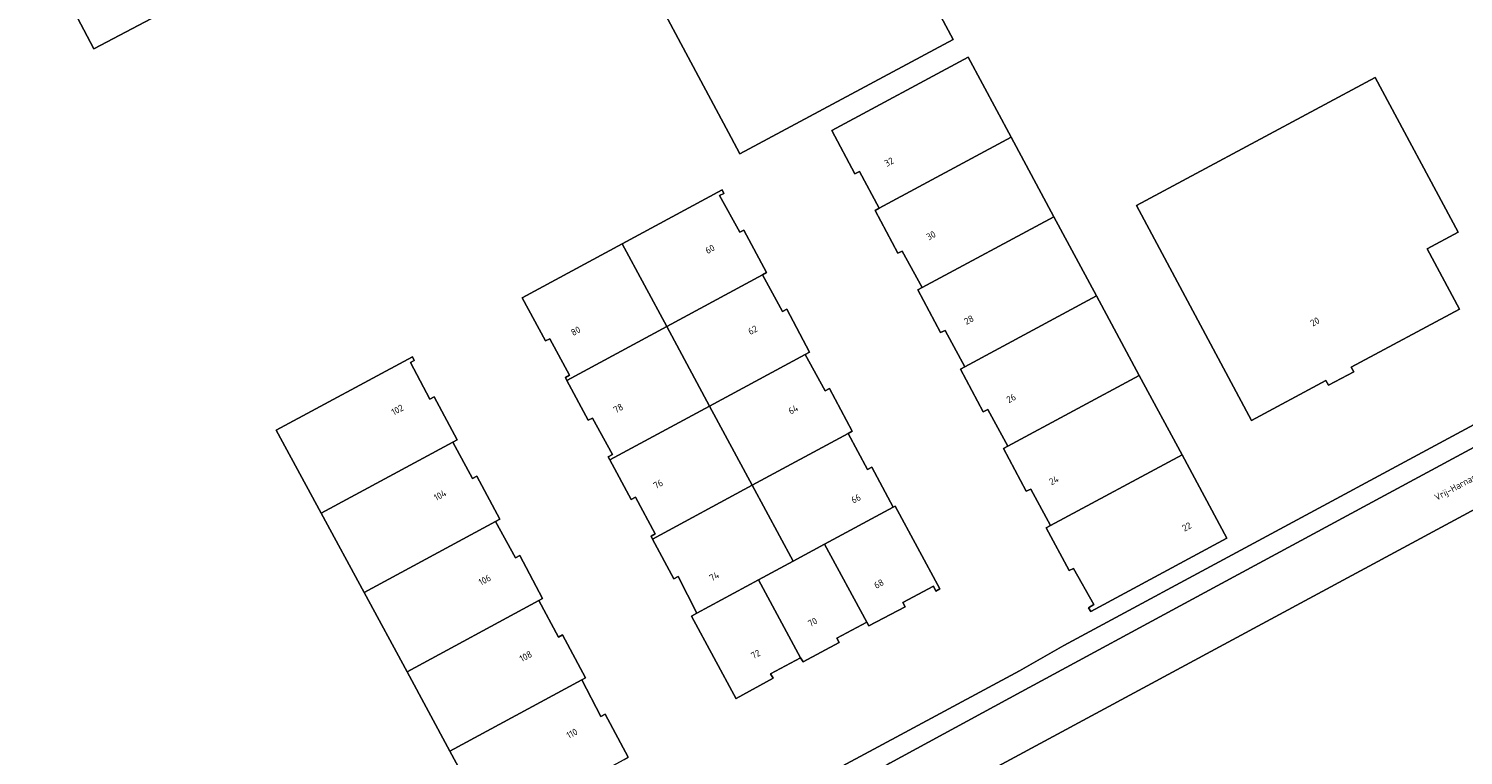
# Model space of a CAD drawing. Header units: metres. Extents: x 80938 to 82288, y 446951 to 448452.
# Tile 11 of 96: x 81388 to 81578, y 447324 to 447421. Entities that reach past the tile are written whole.
import ezdxf
from ezdxf.enums import TextEntityAlignment as Align

# ---------------------------------------------------------------- set-up
doc = ezdxf.new("R2010")
doc.units = ezdxf.units.M
doc.header["$MEASUREMENT"] = 0
for name, color, linetype, lineweight in [('B-WE-OG-BEBOUWING-GV', 253, 'Continuous', 35), ('B-WE-OG-BEBOUWING-T18', 253, 'Continuous', 18), ('B-WE-OG-BEBOUWING_LOODS-GV', 253, 'Continuous', 35), ('B-WE-OG-TERREIN_ERF-GV', 253, 'Continuous', 18), ('B-WE-OG-TOPOGRAFIE-T18', 253, 'Continuous', 18), ('B-WE-VH-VERHARDING_ASFALT-GV', 253, 'Continuous', 18), ('B-WE-VH-VERHARDING_BETONSTRAATSTEEN-GV', 253, 'Continuous', 18)]:
    doc.layers.add(name, color=color, linetype=linetype, lineweight=lineweight)
doc.styles.add('NLCS-ISO-M500-T18', font='NLCS-ISO.ttf', dxfattribs={"height": 0.9})

msp = doc.modelspace()

# ---------------------------------------------------------------- linework, layer by layer
at = {"layer": 'B-WE-OG-BEBOUWING-GV', "linetype": 'Continuous', "lineweight": 0}
for points in [[(81459.857, 447445.948), (81460.206, 447445.295), (81463.252, 447439.587), (81471.6, 447423.997), (81481.043, 447406.394), (81482.195, 447404.234), (81510.586, 447419.474), (81479.392, 447477.658), (81471.196, 447473.247), (81461.053, 447467.829), (81459.685, 447467.106), (81459.635, 447467.179), (81459.419, 447467.061), (81467.15, 447452.638), (81462.956, 447450.375), (81459.037, 447457.645), (81454.673, 447455.325), (81459.752, 447445.891)], [(81500.724, 447396.99), (81518.276, 447406.435), (81512.545, 447417.085), (81494.405, 447407.328), (81497.5, 447401.574), (81498.094, 447401.86)], [(81577.753, 447393.807), (81566.733, 447414.384), (81534.95, 447397.362), (81550.276, 447368.747), (81560.175, 447374.049), (81560.505, 447373.431), (81563.867, 447375.232), (81563.536, 447375.849), (81577.941, 447383.563), (81573.636, 447391.602)], [(81506.429, 447386.43), (81523.964, 447395.866), (81518.276, 447406.435), (81500.724, 447396.99), (81500.168, 447396.694), (81503.192, 447391.005), (81503.792, 447391.289)], [(81466.507, 447392.24), (81472.444, 447381.233), (81485.181, 447388.116), (81485.74, 447388.414), (81482.711, 447394.093), (81482.159, 447393.798), (81479.48, 447398.678), (81480.046, 447398.967), (81479.815, 447399.419)], [(81512.115, 447375.874), (81529.646, 447385.308), (81523.964, 447395.866), (81506.429, 447386.43), (81505.863, 447386.128), (81508.887, 447380.458), (81509.486, 447380.734)], [(81459.174, 447374.062), (81472.444, 447381.233), (81466.507, 447392.24), (81453.199, 447385.061), (81456.318, 447379.318), (81456.896, 447379.62), (81459.526, 447374.753), (81458.965, 447374.453)], [(81472.444, 447381.233), (81478.148, 447370.66), (81490.87, 447377.535), (81491.44, 447377.838), (81488.41, 447383.539), (81487.838, 447383.235), (81485.181, 447388.116)], [(81517.82, 447365.31), (81535.335, 447374.735), (81529.646, 447385.308), (81512.115, 447375.874), (81511.549, 447375.573), (81514.575, 447369.883), (81515.18, 447370.178)], [(81464.89, 447363.496), (81478.148, 447370.66), (81472.444, 447381.233), (81459.174, 447374.062), (81462.007, 447368.758), (81462.586, 447369.06), (81465.237, 447364.219), (81464.667, 447363.916)], [(81426.464, 447356.387), (81443.987, 447365.861), (81444.559, 447366.167), (81441.51, 447371.876), (81440.944, 447371.574), (81438.346, 447376.438), (81438.846, 447376.72), (81438.627, 447377.213), (81420.48, 447367.454)], [(81483.839, 447360.11), (81496.571, 447366.99), (81497.137, 447367.292), (81494.099, 447372.983), (81493.534, 447372.682), (81490.87, 447377.535), (81478.148, 447370.66)], [(81523.522, 447354.741), (81541.026, 447364.16), (81535.335, 447374.735), (81517.82, 447365.31), (81517.254, 447365.009), (81520.282, 447359.316), (81520.881, 447359.614)], [(81470.567, 447352.938), (81483.839, 447360.11), (81478.148, 447370.66), (81464.89, 447363.496), (81467.705, 447358.2), (81468.282, 447358.506), (81470.918, 447353.635), (81470.355, 447353.333)], [(81489.288, 447350.01), (81493.455, 447352.257), (81502.597, 447357.189), (81499.739, 447362.501), (81499.18, 447362.2), (81496.571, 447366.99), (81483.839, 447360.11)], [(81426.464, 447356.387), (81432.173, 447345.826), (81449.678, 447355.29), (81450.252, 447355.6), (81447.155, 447361.313), (81446.59, 447361.009), (81443.987, 447365.861)], [(81547.002, 447353.055), (81541.026, 447364.16), (81523.522, 447354.741), (81522.964, 447354.445), (81525.986, 447348.756), (81526.581, 447349.051), (81529.279, 447344.252), (81528.558, 447343.811), (81528.88, 447343.285)], [(81476.472, 447343.096), (81484.653, 447347.509), (81489.288, 447350.01), (81483.839, 447360.11), (81470.567, 447352.938), (81473.404, 447347.653), (81473.989, 447347.944)], [(81493.455, 447352.257), (81499.057, 447341.873), (81499.347, 447341.383), (81504.191, 447343.928), (81503.871, 447344.485), (81507.934, 447346.679), (81508.278, 447346.018), (81508.781, 447346.335), (81502.863, 447357.332), (81502.597, 447357.189)], [(81437.885, 447335.262), (81455.446, 447344.757), (81455.926, 447345.028), (81452.879, 447350.753), (81452.309, 447350.45), (81449.678, 447355.29), (81432.173, 447345.826)], [(81490.239, 447337.155), (81490.597, 447336.627), (81495.393, 447339.183), (81495.094, 447339.744), (81499.057, 447341.873), (81493.455, 447352.257), (81489.288, 447350.01), (81484.653, 447347.509)], [(81490.239, 447337.155), (81484.653, 447347.509), (81476.472, 447343.096), (81475.73, 447342.695), (81481.677, 447331.701), (81481.689, 447331.708), (81486.592, 447334.448), (81486.279, 447335.008)], [(81443.591, 447324.709), (81461.134, 447334.194), (81461.635, 447334.471), (81458.588, 447340.189), (81458.023, 447339.888), (81455.446, 447344.757), (81437.885, 447335.262)], [(81449.297, 447314.155), (81466.788, 447323.612), (81467.296, 447323.928), (81464.26, 447329.634), (81463.69, 447329.331), (81461.134, 447334.194), (81443.591, 447324.709)]]:
    msp.add_lwpolyline(points, close=True, dxfattribs=at)
at = {"layer": 'B-WE-OG-BEBOUWING_LOODS-GV', "linetype": 'Continuous', "lineweight": 0}
msp.add_lwpolyline([(81435.577, 447449.505), (81439.521, 447441.981), (81434.428, 447439.264), (81430.463, 447446.827), (81427.273, 447445.156), (81425.062, 447449.392), (81389.632, 447430.728), (81396.2, 447418.228), (81440.576, 447441.607), (81436.24, 447449.852)], close=True, dxfattribs=at)
at = {"layer": 'B-WE-OG-TERREIN_ERF-GV', "linetype": 'Continuous', "lineweight": 0}
for points in [[(81459.857, 447445.948), (81459.752, 447445.891), (81454.673, 447455.325), (81459.037, 447457.645), (81462.956, 447450.375), (81467.15, 447452.638), (81459.419, 447467.061), (81459.635, 447467.179), (81459.685, 447467.106), (81461.053, 447467.829), (81471.196, 447473.247), (81479.392, 447477.658), (81510.586, 447419.474), (81482.195, 447404.234), (81481.043, 447406.394), (81471.6, 447423.997), (81463.252, 447439.587), (81460.206, 447445.295)], [(81436.24, 447449.852), (81440.576, 447441.607), (81396.2, 447418.228), (81389.632, 447430.728), (81425.062, 447449.392), (81434.004, 447454.102)], [(81517.82, 447365.31), (81515.18, 447370.178), (81514.575, 447369.883), (81511.549, 447375.573), (81512.115, 447375.874), (81509.486, 447380.734), (81508.887, 447380.458), (81505.863, 447386.128), (81506.429, 447386.43), (81503.792, 447391.289), (81503.192, 447391.005), (81500.168, 447396.694), (81500.724, 447396.99), (81498.094, 447401.86), (81497.5, 447401.574), (81494.405, 447407.328), (81512.545, 447417.085), (81518.276, 447406.435), (81523.964, 447395.866), (81529.646, 447385.308), (81535.335, 447374.735), (81541.026, 447364.16), (81547.002, 447353.055), (81528.88, 447343.285), (81528.558, 447343.811), (81529.279, 447344.252), (81526.581, 447349.051), (81525.986, 447348.756), (81522.964, 447354.445), (81523.522, 447354.741), (81520.881, 447359.614), (81520.282, 447359.316), (81517.254, 447365.009)], [(81560.505, 447373.431), (81560.175, 447374.049), (81550.276, 447368.747), (81534.95, 447397.362), (81566.733, 447414.384), (81577.753, 447393.807), (81573.636, 447391.602), (81577.941, 447383.563), (81563.536, 447375.849), (81563.867, 447375.232)], [(81502.597, 447357.189), (81502.863, 447357.332), (81508.781, 447346.335), (81508.278, 447346.018), (81507.934, 447346.679), (81503.871, 447344.485), (81504.191, 447343.928), (81499.347, 447341.383), (81499.057, 447341.873), (81495.094, 447339.744), (81495.393, 447339.183), (81490.597, 447336.627), (81490.239, 447337.155), (81486.279, 447335.008), (81486.592, 447334.448), (81481.689, 447331.708), (81481.677, 447331.701), (81475.73, 447342.695), (81476.472, 447343.096), (81473.989, 447347.944), (81473.404, 447347.653), (81470.567, 447352.938), (81470.355, 447353.333), (81470.918, 447353.635), (81468.282, 447358.506), (81467.705, 447358.2), (81464.89, 447363.496), (81464.667, 447363.916), (81465.237, 447364.219), (81462.586, 447369.06), (81462.007, 447368.758), (81459.174, 447374.062), (81458.965, 447374.453), (81459.526, 447374.753), (81456.896, 447379.62), (81456.318, 447379.318), (81453.199, 447385.061), (81466.507, 447392.24), (81479.815, 447399.419), (81480.046, 447398.967), (81479.48, 447398.678), (81482.159, 447393.798), (81482.711, 447394.093), (81485.74, 447388.414), (81485.181, 447388.116), (81487.838, 447383.235), (81488.41, 447383.539), (81491.44, 447377.838), (81490.87, 447377.535), (81493.534, 447372.682), (81494.099, 447372.983), (81497.137, 447367.292), (81496.571, 447366.99), (81499.18, 447362.2), (81499.739, 447362.501)]]:
    msp.add_lwpolyline(points, close=True, dxfattribs=at)
for points in [[(81344.447, 447241.09), (81415.285, 447279.333), (81451.517, 447298.786), (81478.879, 447313.625), (81484.795, 447316.813), (81500, 447324.985), (81519.408, 447335.415), (81525.305, 447338.793), (81654.616, 447408.438)], [(81652.25, 447395.885), (81500, 447313.786), (81456.81, 447290.496), (81335.232, 447224.769)], [(81449.297, 447314.155), (81443.591, 447324.709), (81437.885, 447335.262), (81432.173, 447345.826), (81426.464, 447356.387), (81420.48, 447367.454), (81438.627, 447377.213), (81438.846, 447376.72), (81438.346, 447376.438), (81440.944, 447371.574), (81441.51, 447371.876), (81444.559, 447366.167), (81443.987, 447365.861), (81446.59, 447361.009), (81447.155, 447361.313), (81450.252, 447355.6), (81449.678, 447355.29), (81452.309, 447350.45), (81452.879, 447350.753), (81455.926, 447345.028), (81455.446, 447344.757), (81458.023, 447339.888), (81458.588, 447340.189), (81461.635, 447334.471), (81461.134, 447334.194), (81463.69, 447329.331), (81464.26, 447329.634), (81467.296, 447323.928)]]:
    msp.add_lwpolyline(points, dxfattribs=at)
at = {"layer": 'B-WE-VH-VERHARDING_ASFALT-GV', "linetype": 'Continuous', "lineweight": 0}
msp.add_lwpolyline([(81656.432, 447406.449), (81567.967, 447358.727), (81544.042, 447345.847), (81519.602, 447332.624), (81502.124, 447323.117), (81500, 447321.735), (81472.06, 447306.699), (81453.687, 447296.731), (81455.11, 447293.891), (81456.81, 447290.496), (81500, 447313.786), (81652.25, 447395.885)], dxfattribs=at)
at = {"layer": 'B-WE-VH-VERHARDING_BETONSTRAATSTEEN-GV', "linetype": 'Continuous', "lineweight": 0}
msp.add_lwpolyline([(81654.616, 447408.438), (81525.305, 447338.793), (81519.408, 447335.415), (81500, 447324.985), (81484.795, 447316.813), (81478.879, 447313.625), (81451.517, 447298.786), (81451.989, 447297.911), (81452.747, 447296.505), (81453.577, 447296.951), (81500, 447321.972), (81502.124, 447323.117), (81519.602, 447332.624), (81544.042, 447345.847), (81567.967, 447358.727), (81656.432, 447406.449)], dxfattribs=at)

# ---------------------------------------------------------------- texts
at = {"layer": 'B-WE-OG-BEBOUWING-T18', "linetype": 'Continuous', "lineweight": 0, "style": 'NLCS-ISO-M500-T18'}
for s, p in [('32', (81502.037, 447403.152)), ('30', (81507.614, 447393.362)), ('60', (81478.203, 447391.55)), ('28', (81512.66, 447382.132)), ('20', (81558.702, 447381.887)), ('80', (81460.334, 447380.65)), ('62', (81483.893, 447380.777)), ('26', (81518.278, 447371.693)), ('102', (81436.607, 447370.157)), ('78', (81465.999, 447370.356)), ('64', (81489.286, 447370.202)), ('76', (81471.314, 447360.264)), ('24', (81523.968, 447360.766)), ('104', (81442.293, 447358.786)), ('66', (81497.629, 447358.334)), ('22', (81541.645, 447354.588)), ('106', (81448.23, 447347.508)), ('74', (81478.773, 447347.985)), ('68', (81500.681, 447346.991)), ('70', (81491.861, 447341.89)), ('108', (81453.69, 447337.341)), ('72', (81484.281, 447337.616)), ('110', (81459.839, 447327.067))]:
    msp.add_text(s, height=0.9, rotation=28.7, dxfattribs=at).set_placement(p, align=Align.MIDDLE)
at = {"layer": 'B-WE-OG-TOPOGRAFIE-T18', "linetype": 'Continuous', "lineweight": 0, "style": 'NLCS-ISO-M500-T18'}
msp.add_text('Vrij-Harnasch', height=0.9, rotation=28.3, dxfattribs=at).set_placement((81577.944, 447360.016), align=Align.MIDDLE)

doc.saveas('drawing.dxf')
